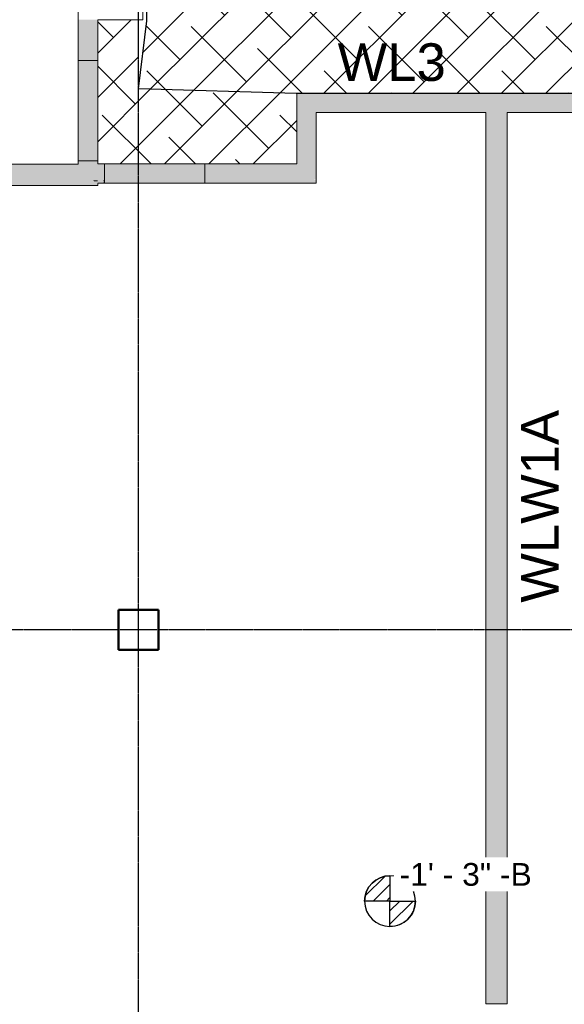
# Model space of a CAD drawing. Header units: inches. Extents: x -4126 to -1814, y 9773 to 12338.
# Tile 20 of 113: x -3529 to -3312, y 10018 to 10410. Entities that reach past the tile are written whole.
import ezdxf

# ---------------------------------------------------------------- set-up
doc = ezdxf.new("R2010")
doc.units = ezdxf.units.IN
doc.header["$MEASUREMENT"] = 0
doc.linetypes.add('Grid Line 1_2_', pattern=[0.875, 0.5, -0.125, 0.125, -0.125])
for name, color, linetype, lineweight in [('G-ANNO-DIMS', 111, 'Continuous', 9), ('I-WALL', 2, 'Continuous', 13), ('S-COLS', 52, 'Continuous', 9), ('S-GRID', 1, 'Continuous', 9)]:
    doc.layers.add(name, color=color, linetype=linetype, lineweight=lineweight)
doc.layers.add('LOAD_HATCH', color=8, linetype='Continuous')
doc.layers.add('loads', color=1, linetype='Continuous')
doc.styles.add('Arial', font='Arial.ttf', dxfattribs={"height": 18})
doc.styles.add('Arial_2', font='arial.ttf', dxfattribs={"height": 9.070866})
pattern_1 = [(315, (35.22, 104.782), (0.027577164, 0.027577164), [])]

# ---------------------------------------------------------------- blocks, each defined once
blk = doc.blocks.new('CTR - 1st Phase - Common Walls_rvt-1-FRAMING PLAN - 1ST FLOOR')
at = {"layer": 'I-WALL', "lineweight": 5, "transparency": 33554585}
h = blk.add_hatch(color=8, dxfattribs=at)
h.paths.add_polyline_path([(-3497.55, 10352.84), (-3497.55, 10354.09), (-3505.3, 10354.09), (-3505.3, 10352.84)], flags=0)
h.paths.add_polyline_path([(-3505.3, 10394.32), (-3497.55, 10394.32), (-3497.55, 10410.41), (-3505.3, 10410.41), (-3505.3, 10395.1)], flags=0)
for points in [[(-3497.55, 10394.09), (-3497.55, 10394.32), (-3505.3, 10394.32), (-3505.3, 10394.09)], [(-3497.55, 10392.66), (-3497.55, 10393.49), (-3505.3, 10393.49), (-3505.3, 10392.66)], [(-3410.55, 10352.96), (-3410.55, 10381.16), (-3418.3, 10381.16), (-3418.3, 10352.96)], [(-3410.55, 10373.41), (-3208.5, 10373.41), (-3208.5, 10381.16), (-3410.55, 10381.16)], [(-3491.32, 10345.21), (-3471.32, 10345.24), (-3471.32, 10352.96), (-3491.32, 10352.96), (-3491.32, 10345.24)], [(-3467.32, 10346.32), (-3454.92, 10346.32), (-3454.92, 10347.15), (-3467.32, 10347.15), (-3467.32, 10346.69)], [(-3505.3, 10346.04), (-3499.1, 10346.04), (-3499.46, 10346.43), (-3819.32, 10346.43), (-3819.32, 10346.04), (-3531.71, 10346.04)], [(-3497.95, 10344.78), (-3498.29, 10345.15), (-3497.55, 10345.19), (-3497.57, 10345.24), (-3498.37, 10345.24), (-3498.71, 10345.61), (-3819.32, 10345.61), (-3819.32, 10344.78), (-3505.3, 10344.78)], [(-3499.1, 10346.04), (-3497.55, 10346.04), (-3497.55, 10346.43), (-3499.46, 10346.43)], [(-3494.92, 10346.04), (-3494.92, 10346.43), (-3495.32, 10346.43), (-3495.32, 10346.04), (-3495.21, 10346.04)], [(-3495.32, 10345.24), (-3494.92, 10345.24), (-3494.92, 10345.61), (-3495.32, 10345.61)]]:
    blk.add_hatch(color=8, dxfattribs=at).paths.add_polyline_path(points, flags=0)
h = blk.add_hatch(color=8, dxfattribs=at)
h.paths.add_polyline_path([(-3505.3, 10391.84), (-3497.55, 10391.84), (-3497.55, 10392.23), (-3505.3, 10392.23)], flags=0)
h.paths.add_polyline_path([(-3505.3, 10393.92), (-3497.55, 10393.92), (-3497.55, 10394.09), (-3505.3, 10394.09)], flags=0)
h = blk.add_hatch(color=8, dxfattribs=at)
h.paths.add_polyline_path([(-3505.3, 10354.09), (-3497.55, 10354.09), (-3497.55, 10391.84), (-3505.3, 10391.84)], flags=0)
h.paths.add_polyline_path([(-3497.55, 10392.23), (-3497.55, 10392.66), (-3505.3, 10392.66), (-3505.3, 10392.23)], flags=0)
h.paths.add_polyline_path([(-3505.3, 10393.49), (-3497.55, 10393.49), (-3497.55, 10393.92), (-3505.3, 10393.92)], flags=0)
h = blk.add_hatch(color=8, dxfattribs=at)
h.paths.add_polyline_path([(-3334.47, 10018.09), (-3334.47, 10058.2), (-3342.97, 10058.2), (-3342.97, 10018.09)], flags=0)
h.paths.add_polyline_path([(-3334.47, 10058.6), (-3334.47, 10059.03), (-3342.97, 10059.03), (-3342.97, 10058.6)], flags=0)
h.paths.add_polyline_path([(-3342.97, 10059.86), (-3334.47, 10059.86), (-3334.47, 10060.29), (-3342.97, 10060.29)], flags=0)
h.paths.add_polyline_path([(-3342.97, 10060.68), (-3334.47, 10060.68), (-3334.47, 10106.08), (-3342.97, 10106.08)], flags=0)
h.paths.add_polyline_path([(-3334.47, 10106.48), (-3334.47, 10106.91), (-3342.97, 10106.91), (-3342.97, 10106.48)], flags=0)
h.paths.add_polyline_path([(-3342.97, 10107.74), (-3334.47, 10107.74), (-3334.47, 10108.17), (-3342.97, 10108.17)], flags=0)
h.paths.add_polyline_path([(-3342.97, 10108.56), (-3334.47, 10108.56), (-3334.47, 10153.97), (-3342.97, 10153.97)], flags=0)
h.paths.add_polyline_path([(-3342.97, 10154.36), (-3334.47, 10154.36), (-3334.47, 10154.79), (-3342.97, 10154.79)], flags=0)
h.paths.add_polyline_path([(-3334.47, 10155.62), (-3334.47, 10156.05), (-3342.97, 10156.05), (-3342.97, 10155.62)], flags=0)
h.paths.add_polyline_path([(-3342.97, 10156.45), (-3334.47, 10156.45), (-3334.47, 10201.85), (-3342.97, 10201.85)], flags=0)
h.paths.add_polyline_path([(-3334.47, 10202.24), (-3334.47, 10202.67), (-3342.97, 10202.67), (-3342.97, 10202.24)], flags=0)
h.paths.add_polyline_path([(-3342.97, 10203.5), (-3334.47, 10203.5), (-3334.47, 10203.93), (-3342.97, 10203.93)], flags=0)
h.paths.add_polyline_path([(-3334.47, 10204.33), (-3334.47, 10249.73), (-3342.97, 10249.73), (-3342.97, 10204.33)], flags=0)
h.paths.add_polyline_path([(-3334.47, 10250.12), (-3334.47, 10250.55), (-3342.97, 10250.55), (-3342.97, 10250.12)], flags=0)
h.paths.add_polyline_path([(-3342.97, 10251.39), (-3334.47, 10251.39), (-3334.47, 10251.82), (-3342.97, 10251.82)], flags=0)
h.paths.add_polyline_path([(-3334.47, 10252.21), (-3334.47, 10297.61), (-3342.97, 10297.61), (-3342.97, 10252.21)], flags=0)
h.paths.add_polyline_path([(-3334.47, 10298), (-3334.47, 10298.43), (-3342.97, 10298.43), (-3342.97, 10298)], flags=0)
h.paths.add_polyline_path([(-3342.97, 10299.27), (-3334.47, 10299.27), (-3334.47, 10299.7), (-3342.97, 10299.7)], flags=0)
h.paths.add_polyline_path([(-3334.47, 10300.09), (-3334.47, 10345.49), (-3342.97, 10345.49), (-3342.97, 10300.09)], flags=0)
h.paths.add_polyline_path([(-3342.97, 10345.89), (-3334.47, 10345.89), (-3334.47, 10346.32), (-3342.97, 10346.32)], flags=0)
h.paths.add_polyline_path([(-3334.47, 10347.15), (-3334.47, 10347.58), (-3342.97, 10347.58), (-3342.97, 10347.15)], flags=0)
h.paths.add_polyline_path([(-3342.97, 10347.97), (-3334.47, 10347.97), (-3334.47, 10373.41), (-3342.97, 10373.41), (-3342.97, 10372.89)], flags=0)
h = blk.add_hatch(color=8, dxfattribs=at)
h.paths.add_polyline_path([(-3497.55, 10344.35), (-3497.55, 10345.15), (-3498.29, 10345.15), (-3497.95, 10344.78), (-3819.32, 10344.78), (-3819.32, 10344.35), (-3497.56, 10344.35)], flags=0)
h.paths.add_polyline_path([(-3498.37, 10345.24), (-3497.55, 10345.24), (-3497.55, 10346.04), (-3819.32, 10346.04), (-3819.32, 10345.61), (-3498.71, 10345.61)], flags=0)
h.paths.add_polyline_path([(-3744.51, 10346.43), (-3497.55, 10346.43), (-3497.55, 10352.84), (-3819.32, 10352.84), (-3819.32, 10346.43), (-3801.85, 10346.43)], flags=0)
h = blk.add_hatch(color=8, dxfattribs=at)
h.paths.add_polyline_path([(-3454.92, 10345.21), (-3410.55, 10345.21), (-3410.55, 10345.49), (-3454.92, 10345.49)], flags=0)
h.paths.add_polyline_path([(-3495.32, 10345.24), (-3495.32, 10346.04), (-3497.55, 10346.04), (-3497.55, 10345.24)], flags=0)
h.paths.add_polyline_path([(-3451.75, 10345.89), (-3410.55, 10345.89), (-3410.55, 10346.69), (-3412.03, 10346.69), (-3411.65, 10346.32), (-3454.92, 10346.32), (-3454.92, 10345.89)], flags=0)
h.paths.add_polyline_path([(-3495.32, 10346.43), (-3495.32, 10352.96), (-3497.55, 10352.96), (-3497.55, 10346.43), (-3495.34, 10346.43)], flags=0)
h.paths.add_polyline_path([(-3412.11, 10346.77), (-3410.55, 10346.77), (-3410.55, 10347.58), (-3454.92, 10347.58), (-3454.92, 10347.15), (-3412.48, 10347.15)], flags=0)
h.paths.add_polyline_path([(-3413.31, 10347.97), (-3410.55, 10347.97), (-3410.55, 10352.96), (-3454.92, 10352.96), (-3454.92, 10347.97), (-3418.3, 10347.97)], flags=0)
h = blk.add_hatch(color=8, dxfattribs=at)
h.paths.add_polyline_path([(-3495.32, 10345.61), (-3494.92, 10345.61), (-3494.92, 10346.04), (-3495.32, 10346.04)], flags=0)
h.paths.add_polyline_path([(-3494.92, 10346.43), (-3494.92, 10352.96), (-3495.32, 10352.95), (-3495.32, 10346.43)], flags=0)
h = blk.add_hatch(color=8, dxfattribs=at)
h.paths.add_polyline_path([(-3468.11, 10345.21), (-3467.32, 10345.21), (-3467.32, 10345.49), (-3471.32, 10345.49), (-3471.32, 10345.21)], flags=0)
h.paths.add_polyline_path([(-3494.54, 10345.61), (-3491.32, 10345.61), (-3491.32, 10346.04), (-3494.92, 10346.04), (-3494.92, 10345.61)], flags=0)
h.paths.add_polyline_path([(-3468.11, 10345.89), (-3467.32, 10345.89), (-3467.32, 10346.32), (-3471.32, 10346.32), (-3471.32, 10345.89)], flags=0)
h.paths.add_polyline_path([(-3494.54, 10346.43), (-3491.32, 10346.43), (-3491.32, 10352.96), (-3494.92, 10352.96), (-3494.92, 10346.43)], flags=0)
h.paths.add_polyline_path([(-3467.32, 10347.15), (-3467.32, 10347.58), (-3471.32, 10347.58), (-3471.32, 10347.15), (-3468.11, 10347.15)], flags=0)
h.paths.add_polyline_path([(-3468.11, 10347.97), (-3467.32, 10347.97), (-3467.32, 10352.96), (-3471.32, 10352.96), (-3471.32, 10347.97)], flags=0)
h = blk.add_hatch(color=8, dxfattribs=at)
h.paths.add_polyline_path([(-3467.32, 10345.21), (-3454.92, 10345.21), (-3454.92, 10345.49), (-3467.32, 10345.49)], flags=0)
h.paths.add_polyline_path([(-3467.32, 10345.89), (-3454.92, 10345.89), (-3454.92, 10346.32), (-3467.32, 10346.32)], flags=0)
h.paths.add_polyline_path([(-3464.18, 10347.15), (-3454.92, 10347.15), (-3454.92, 10347.58), (-3467.32, 10347.58), (-3467.32, 10347.15)], flags=0)
h.paths.add_polyline_path([(-3454.92, 10347.97), (-3454.92, 10352.96), (-3467.32, 10352.96), (-3467.32, 10347.97), (-3464.18, 10347.97)], flags=0)
h = blk.add_hatch(color=8, dxfattribs=at)
h.paths.add_polyline_path([(-3410.55, 10345.49), (-3410.55, 10345.89), (-3411.22, 10345.89), (-3410.83, 10345.49)], flags=0)
h.paths.add_polyline_path([(-3495.32, 10346.04), (-3495.34, 10346.43), (-3497.55, 10346.43), (-3497.55, 10346.04)], flags=0)
h.paths.add_polyline_path([(-3410.55, 10347.58), (-3410.55, 10347.97), (-3413.31, 10347.97), (-3412.91, 10347.58)], flags=0)
h = blk.add_hatch(color=8, dxfattribs=at)
h.paths.add_polyline_path([(-3495.32, 10345.21), (-3495.32, 10345.24), (-3497.55, 10345.21)], flags=0)
h.paths.add_polyline_path([(-3449.72, 10346.32), (-3411.65, 10346.32), (-3412.03, 10346.69), (-3410.55, 10346.73), (-3410.55, 10346.77), (-3412.11, 10346.77), (-3412.48, 10347.15), (-3454.92, 10347.15), (-3454.92, 10346.32)], flags=0)
h = blk.add_hatch(color=8, dxfattribs=at)
h.paths.add_polyline_path([(-3471.32, 10345.49), (-3467.32, 10345.49), (-3467.32, 10345.89), (-3471.32, 10345.89)], flags=0)
h.paths.add_polyline_path([(-3494.54, 10346.04), (-3491.32, 10346.04), (-3491.32, 10346.43), (-3494.92, 10346.43), (-3494.92, 10346.04)], flags=0)
h.paths.add_polyline_path([(-3468.11, 10347.58), (-3467.32, 10347.58), (-3467.32, 10347.97), (-3471.32, 10347.97), (-3471.32, 10347.58)], flags=0)
h = blk.add_hatch(color=8, dxfattribs=at)
h.paths.add_polyline_path([(-3494.54, 10345.21), (-3491.32, 10345.24), (-3491.32, 10345.61), (-3494.92, 10345.61), (-3494.92, 10345.21)], flags=0)
h.paths.add_polyline_path([(-3471.32, 10346.32), (-3467.32, 10346.32), (-3467.32, 10347.15), (-3471.32, 10347.15), (-3471.32, 10346.69)], flags=0)
h = blk.add_hatch(color=8, dxfattribs=at)
h.paths.add_polyline_path([(-3467.32, 10345.49), (-3454.92, 10345.49), (-3454.92, 10345.89), (-3467.32, 10345.89)], flags=0)
h.paths.add_polyline_path([(-3454.92, 10347.58), (-3454.92, 10347.97), (-3467.32, 10347.97), (-3467.32, 10347.58), (-3464.18, 10347.58)], flags=0)
h = blk.add_hatch(color=8, dxfattribs=at)
h.paths.add_polyline_path([(-3418.3, 10345.49), (-3410.83, 10345.49), (-3411.22, 10345.89), (-3454.92, 10345.89), (-3454.92, 10345.49), (-3453.61, 10345.49)], flags=0)
h.paths.add_polyline_path([(-3418.3, 10347.58), (-3412.91, 10347.58), (-3413.31, 10347.97), (-3454.92, 10347.97), (-3454.92, 10347.58), (-3443.75, 10347.58)], flags=0)
h = blk.add_hatch(color=8, dxfattribs=at)
h.paths.add_polyline_path([(-3334.47, 10058.2), (-3334.47, 10058.6), (-3342.97, 10058.6), (-3342.97, 10058.2)], flags=0)
h.paths.add_polyline_path([(-3342.97, 10060.29), (-3334.47, 10060.29), (-3334.47, 10060.68), (-3342.97, 10060.68)], flags=0)
h.paths.add_polyline_path([(-3334.47, 10106.08), (-3334.47, 10106.48), (-3342.97, 10106.48), (-3342.97, 10106.08)], flags=0)
h.paths.add_polyline_path([(-3342.97, 10108.17), (-3334.47, 10108.17), (-3334.47, 10108.56), (-3342.97, 10108.56)], flags=0)
h.paths.add_polyline_path([(-3334.47, 10153.97), (-3334.47, 10154.36), (-3342.97, 10154.36), (-3342.97, 10153.97)], flags=0)
h.paths.add_polyline_path([(-3334.47, 10156.05), (-3334.47, 10156.45), (-3342.97, 10156.45), (-3342.97, 10156.05)], flags=0)
h.paths.add_polyline_path([(-3334.47, 10201.85), (-3334.47, 10202.24), (-3342.97, 10202.24), (-3342.97, 10201.85)], flags=0)
h.paths.add_polyline_path([(-3334.47, 10203.93), (-3334.47, 10204.33), (-3342.97, 10204.33), (-3342.97, 10203.93)], flags=0)
h.paths.add_polyline_path([(-3334.47, 10249.73), (-3334.47, 10250.12), (-3342.97, 10250.12), (-3342.97, 10249.73)], flags=0)
h.paths.add_polyline_path([(-3342.97, 10251.82), (-3334.47, 10251.82), (-3334.47, 10252.21), (-3342.97, 10252.21)], flags=0)
h.paths.add_polyline_path([(-3334.47, 10297.61), (-3334.47, 10298), (-3342.97, 10298), (-3342.97, 10297.61)], flags=0)
h.paths.add_polyline_path([(-3334.47, 10299.7), (-3334.47, 10300.09), (-3342.97, 10300.09), (-3342.97, 10299.7)], flags=0)
h.paths.add_polyline_path([(-3342.97, 10345.49), (-3334.47, 10345.49), (-3334.47, 10345.89), (-3342.97, 10345.89)], flags=0)
h.paths.add_polyline_path([(-3342.97, 10347.58), (-3334.47, 10347.58), (-3334.47, 10347.97), (-3342.97, 10347.97)], flags=0)
h = blk.add_hatch(color=8, dxfattribs=at)
h.paths.add_polyline_path([(-3342.97, 10059.03), (-3334.47, 10059.03), (-3334.47, 10059.86), (-3342.97, 10059.86), (-3342.97, 10059.4)], flags=0)
h.paths.add_polyline_path([(-3334.47, 10106.91), (-3334.47, 10107.74), (-3342.97, 10107.74), (-3342.97, 10106.91)], flags=0)
h.paths.add_polyline_path([(-3334.47, 10154.79), (-3334.47, 10155.62), (-3342.97, 10155.62), (-3342.97, 10154.79)], flags=0)
h.paths.add_polyline_path([(-3334.47, 10202.67), (-3334.47, 10203.5), (-3342.97, 10203.5), (-3342.97, 10202.67)], flags=0)
h.paths.add_polyline_path([(-3342.97, 10250.55), (-3334.47, 10250.55), (-3334.47, 10251.39), (-3342.97, 10251.39), (-3342.97, 10250.93)], flags=0)
h.paths.add_polyline_path([(-3334.47, 10298.43), (-3334.47, 10299.27), (-3342.97, 10299.27), (-3342.97, 10298.43)], flags=0)
h.paths.add_polyline_path([(-3342.97, 10346.32), (-3334.47, 10346.32), (-3334.47, 10347.15), (-3342.97, 10347.15), (-3342.97, 10346.69)], flags=0)
at = {"layer": 'I-WALL', "color": 9}
for p, q in [((-3505.3, 10410.41), (-3505.3, 10418.16)), ((-3479.55, 10418.16), (-3479.55, 10410.41)), ((-3505.3, 10410.41), (-3505.3, 10394.32)), ((-3497.55, 10394.32), (-3497.55, 10410.41)), ((-3497.55, 10410.41), (-3495.32, 10410.41)), ((-3495.32, 10410.41), (-3491.32, 10410.41)), ((-3491.32, 10410.41), (-3479.55, 10410.41)), ((-3505.3, 10394.32), (-3505.3, 10394.09)), ((-3505.3, 10394.09), (-3505.3, 10393.92)), ((-3497.55, 10394.09), (-3505.3, 10394.09)), ((-3505.3, 10393.92), (-3505.3, 10393.12)), ((-3497.55, 10394.09), (-3497.55, 10394.32)), ((-3497.55, 10393.92), (-3497.55, 10394.09)), ((-3497.55, 10393.12), (-3497.55, 10393.92)), ((-3505.3, 10393.03), (-3505.3, 10392.23)), ((-3505.3, 10392.23), (-3505.3, 10391.84)), ((-3505.3, 10391.84), (-3505.3, 10354.09)), ((-3497.55, 10392.23), (-3497.55, 10393.03)), ((-3497.55, 10391.84), (-3497.55, 10392.23)), ((-3497.55, 10354.09), (-3497.55, 10391.84)), ((-3418.3, 10381.16), (-3418.3, 10352.96)), ((-3418.3, 10381.16), (-3410.55, 10381.16)), ((-3208.5, 10381.16), (-3410.55, 10381.16)), ((-3410.55, 10352.96), (-3410.55, 10373.41)), ((-3410.55, 10373.41), (-3342.97, 10373.41)), ((-3342.97, 10373.41), (-3342.97, 10347.97)), ((-3334.47, 10347.97), (-3334.47, 10373.41)), ((-3334.47, 10373.41), (-3208.5, 10373.41)), ((-3505.3, 10352.84), (-3819.32, 10352.84)), ((-3505.3, 10354.09), (-3505.3, 10352.84)), ((-3505.3, 10354.09), (-3497.55, 10354.09)), ((-3497.55, 10352.96), (-3497.55, 10354.09)), ((-3495.32, 10352.96), (-3497.55, 10352.96)), ((-3494.92, 10352.96), (-3495.32, 10352.96)), ((-3491.32, 10352.96), (-3494.92, 10352.96)), ((-3494.92, 10352.96), (-3494.92, 10346.43)), ((-3471.32, 10352.96), (-3491.32, 10352.96)), ((-3467.32, 10352.96), (-3471.32, 10352.96)), ((-3454.92, 10352.96), (-3467.32, 10352.96)), ((-3418.3, 10352.96), (-3454.92, 10352.96)), ((-3454.92, 10347.97), (-3454.92, 10352.96)), ((-3410.55, 10352.96), (-3410.55, 10347.97)), ((-3454.92, 10347.58), (-3454.92, 10347.97)), ((-3454.92, 10346.77), (-3454.92, 10347.58)), ((-3454.92, 10345.89), (-3454.92, 10346.69)), ((-3410.55, 10347.97), (-3410.55, 10347.58)), ((-3410.55, 10347.58), (-3410.55, 10346.77)), ((-3410.55, 10346.69), (-3410.55, 10345.89)), ((-3342.97, 10347.97), (-3342.97, 10347.58)), ((-3342.97, 10347.58), (-3342.97, 10346.77)), ((-3342.97, 10346.69), (-3342.97, 10345.89)), ((-3334.47, 10347.58), (-3334.47, 10347.97)), ((-3334.47, 10346.77), (-3334.47, 10347.58)), ((-3334.47, 10345.89), (-3334.47, 10346.69)), ((-3819.32, 10344.34), (-3497.55, 10344.34)), ((-3497.55, 10345.21), (-3495.32, 10345.21)), ((-3497.55, 10345.15), (-3497.55, 10344.35)), ((-3495.32, 10345.21), (-3494.92, 10345.21)), ((-3494.92, 10346.43), (-3494.92, 10346.04)), ((-3494.92, 10346.04), (-3494.92, 10345.61)), ((-3494.92, 10345.61), (-3494.92, 10345.24)), ((-3494.92, 10345.21), (-3491.32, 10345.21)), ((-3491.32, 10345.21), (-3471.32, 10345.21)), ((-3471.32, 10345.21), (-3467.32, 10345.21)), ((-3467.32, 10345.21), (-3454.92, 10345.21)), ((-3454.92, 10345.49), (-3454.92, 10345.89)), ((-3454.92, 10345.21), (-3454.92, 10345.49)), ((-3454.92, 10345.21), (-3410.55, 10345.21)), ((-3410.55, 10345.89), (-3410.55, 10345.49)), ((-3410.55, 10345.49), (-3410.55, 10345.21)), ((-3342.97, 10345.89), (-3342.97, 10345.49)), ((-3342.97, 10345.49), (-3342.97, 10300.09)), ((-3334.47, 10345.49), (-3334.47, 10345.89)), ((-3334.47, 10300.09), (-3334.47, 10345.49)), ((-3342.97, 10300.09), (-3342.97, 10299.7)), ((-3342.97, 10299.7), (-3342.97, 10298.89)), ((-3334.47, 10299.7), (-3334.47, 10300.09)), ((-3334.47, 10298.89), (-3334.47, 10299.7)), ((-3342.97, 10298.81), (-3342.97, 10298)), ((-3342.97, 10298), (-3342.97, 10297.61)), ((-3342.97, 10297.61), (-3342.97, 10252.21)), ((-3334.47, 10298), (-3334.47, 10298.81)), ((-3334.47, 10297.61), (-3334.47, 10298)), ((-3334.47, 10252.21), (-3334.47, 10297.61)), ((-3342.97, 10252.21), (-3342.97, 10251.82)), ((-3342.97, 10251.82), (-3342.97, 10251.01)), ((-3342.97, 10250.93), (-3342.97, 10250.12)), ((-3342.97, 10250.12), (-3342.97, 10249.73)), ((-3342.97, 10249.73), (-3342.97, 10204.33)), ((-3334.47, 10251.82), (-3334.47, 10252.21)), ((-3334.47, 10251.01), (-3334.47, 10251.82)), ((-3334.47, 10250.12), (-3334.47, 10250.93)), ((-3334.47, 10249.73), (-3334.47, 10250.12)), ((-3334.47, 10204.33), (-3334.47, 10249.73)), ((-3342.97, 10204.33), (-3342.97, 10203.93)), ((-3342.97, 10203.93), (-3342.97, 10203.13)), ((-3342.97, 10203.05), (-3342.97, 10202.24)), ((-3342.97, 10202.24), (-3342.97, 10201.85)), ((-3342.97, 10201.85), (-3342.97, 10156.45)), ((-3334.47, 10203.93), (-3334.47, 10204.33)), ((-3334.47, 10203.13), (-3334.47, 10203.93)), ((-3334.47, 10202.24), (-3334.47, 10203.05)), ((-3334.47, 10201.85), (-3334.47, 10202.24)), ((-3334.47, 10156.45), (-3334.47, 10201.85)), ((-3342.97, 10156.45), (-3342.97, 10156.05)), ((-3342.97, 10156.05), (-3342.97, 10155.25)), ((-3342.97, 10155.16), (-3342.97, 10154.36)), ((-3342.97, 10154.36), (-3342.97, 10153.97)), ((-3334.47, 10156.05), (-3334.47, 10156.45)), ((-3334.47, 10155.25), (-3334.47, 10156.05)), ((-3334.47, 10154.36), (-3334.47, 10155.16)), ((-3334.47, 10153.97), (-3334.47, 10154.36)), ((-3342.97, 10153.97), (-3342.97, 10108.56)), ((-3334.47, 10108.56), (-3334.47, 10153.97)), ((-3342.97, 10108.56), (-3342.97, 10108.17)), ((-3342.97, 10108.17), (-3342.97, 10107.37)), ((-3342.97, 10107.28), (-3342.97, 10106.48)), ((-3334.47, 10108.17), (-3334.47, 10108.56)), ((-3334.47, 10107.37), (-3334.47, 10108.17)), ((-3334.47, 10106.48), (-3334.47, 10107.28)), ((-3342.97, 10106.48), (-3342.97, 10106.08)), ((-3342.97, 10106.08), (-3342.97, 10060.68)), ((-3334.47, 10106.08), (-3334.47, 10106.48)), ((-3334.47, 10060.68), (-3334.47, 10106.08)), ((-3342.97, 10060.68), (-3342.97, 10060.29)), ((-3342.97, 10060.29), (-3342.97, 10059.48)), ((-3334.47, 10060.29), (-3334.47, 10060.68)), ((-3334.47, 10059.48), (-3334.47, 10060.29)), ((-3342.97, 10059.4), (-3342.97, 10058.6)), ((-3342.97, 10058.6), (-3342.97, 10058.2)), ((-3342.97, 10058.2), (-3342.97, 10018.09)), ((-3334.47, 10058.6), (-3334.47, 10059.4)), ((-3334.47, 10058.2), (-3334.47, 10058.6)), ((-3334.47, 10018.09), (-3334.47, 10058.2)), ((-3334.47, 10018.09), (-3342.97, 10018.09))]:
    blk.add_line(p, q, dxfattribs=at)
at = {"layer": 'I-WALL', "color": 253}
for p, q in [((-3505.3, 10418.16), (-3505.3, 10410.41)), ((-3479.55, 10410.41), (-3479.55, 10418.16)), ((-3505.3, 10394.32), (-3505.3, 10410.41)), ((-3497.55, 10410.41), (-3497.55, 10394.32)), ((-3495.32, 10410.41), (-3497.55, 10410.41)), ((-3491.32, 10410.41), (-3495.32, 10410.41)), ((-3479.55, 10410.41), (-3491.32, 10410.41)), ((-3505.3, 10394.09), (-3505.3, 10394.32)), ((-3505.3, 10393.92), (-3505.3, 10394.09)), ((-3505.3, 10394.09), (-3497.55, 10394.09)), ((-3505.3, 10393.49), (-3505.3, 10393.92)), ((-3497.55, 10394.32), (-3497.55, 10394.09)), ((-3497.55, 10394.09), (-3497.55, 10393.92)), ((-3497.55, 10393.92), (-3497.55, 10393.49)), ((-3505.3, 10393.12), (-3505.3, 10393.49)), ((-3505.3, 10392.66), (-3505.3, 10393.03)), ((-3505.3, 10392.23), (-3505.3, 10392.66)), ((-3505.3, 10391.84), (-3505.3, 10392.23)), ((-3505.3, 10352.84), (-3505.3, 10391.84)), ((-3497.55, 10393.49), (-3497.55, 10393.12)), ((-3497.55, 10393.03), (-3497.55, 10392.66)), ((-3497.55, 10392.66), (-3497.55, 10392.23)), ((-3497.55, 10392.23), (-3497.55, 10391.84)), ((-3497.55, 10391.84), (-3497.55, 10352.96)), ((-3418.3, 10352.96), (-3418.3, 10381.16)), ((-3410.55, 10381.16), (-3418.3, 10381.16)), ((-3410.55, 10381.16), (-3208.5, 10381.16)), ((-3410.55, 10373.41), (-3410.55, 10352.96)), ((-3342.97, 10373.41), (-3410.55, 10373.41)), ((-3342.97, 10347.97), (-3342.97, 10373.41)), ((-3334.47, 10373.41), (-3334.47, 10347.97)), ((-3208.5, 10373.41), (-3334.47, 10373.41)), ((-3819.32, 10352.84), (-3505.3, 10352.84)), ((-3505.3, 10354.09), (-3497.55, 10354.09)), ((-3497.55, 10352.96), (-3495.32, 10352.96)), ((-3495.32, 10352.96), (-3491.32, 10352.96)), ((-3494.92, 10352.96), (-3494.92, 10346.43)), ((-3491.32, 10352.96), (-3471.32, 10352.96)), ((-3471.32, 10352.96), (-3467.32, 10352.96)), ((-3467.32, 10352.96), (-3418.3, 10352.96)), ((-3454.92, 10352.96), (-3454.92, 10347.97)), ((-3410.55, 10347.97), (-3410.55, 10352.96)), ((-3454.92, 10347.97), (-3454.92, 10347.58)), ((-3454.92, 10347.58), (-3454.92, 10347.15)), ((-3454.92, 10347.15), (-3454.92, 10346.77)), ((-3454.92, 10346.69), (-3454.92, 10346.32)), ((-3410.55, 10347.58), (-3410.55, 10347.97)), ((-3410.55, 10346.77), (-3410.55, 10347.58)), ((-3410.55, 10345.89), (-3410.55, 10346.69)), ((-3342.97, 10347.58), (-3342.97, 10347.97)), ((-3342.97, 10347.15), (-3342.97, 10347.58)), ((-3342.97, 10346.77), (-3342.97, 10347.15)), ((-3342.97, 10346.32), (-3342.97, 10346.69)), ((-3334.47, 10347.97), (-3334.47, 10347.58)), ((-3334.47, 10347.58), (-3334.47, 10347.15)), ((-3334.47, 10347.15), (-3334.47, 10346.77)), ((-3334.47, 10346.69), (-3334.47, 10346.32)), ((-3497.55, 10344.34), (-3819.32, 10344.34)), ((-3495.32, 10345.21), (-3497.55, 10345.21)), ((-3497.55, 10344.35), (-3497.55, 10345.15)), ((-3491.32, 10345.21), (-3495.32, 10345.21)), ((-3494.92, 10346.43), (-3494.92, 10346.04)), ((-3494.92, 10346.04), (-3494.92, 10345.61)), ((-3494.92, 10345.61), (-3494.92, 10345.24)), ((-3471.32, 10345.21), (-3491.32, 10345.21)), ((-3467.32, 10345.21), (-3471.32, 10345.21)), ((-3410.55, 10345.21), (-3467.32, 10345.21)), ((-3454.92, 10346.32), (-3454.92, 10345.89)), ((-3454.92, 10345.89), (-3454.92, 10345.49)), ((-3454.92, 10345.49), (-3454.92, 10345.21)), ((-3410.55, 10345.49), (-3410.55, 10345.89)), ((-3410.55, 10345.21), (-3410.55, 10345.49)), ((-3342.97, 10345.89), (-3342.97, 10346.32)), ((-3342.97, 10345.49), (-3342.97, 10345.89)), ((-3342.97, 10300.09), (-3342.97, 10345.49)), ((-3334.47, 10346.32), (-3334.47, 10345.89)), ((-3334.47, 10345.89), (-3334.47, 10345.49)), ((-3334.47, 10345.49), (-3334.47, 10300.09)), ((-3342.97, 10299.7), (-3342.97, 10300.09)), ((-3342.97, 10299.27), (-3342.97, 10299.7)), ((-3334.47, 10300.09), (-3334.47, 10299.7)), ((-3334.47, 10299.7), (-3334.47, 10299.27)), ((-3342.97, 10298.89), (-3342.97, 10299.27)), ((-3342.97, 10298.43), (-3342.97, 10298.81)), ((-3342.97, 10298), (-3342.97, 10298.43)), ((-3342.97, 10297.61), (-3342.97, 10298)), ((-3342.97, 10252.21), (-3342.97, 10297.61)), ((-3334.47, 10299.27), (-3334.47, 10298.89)), ((-3334.47, 10298.81), (-3334.47, 10298.43)), ((-3334.47, 10298.43), (-3334.47, 10298)), ((-3334.47, 10298), (-3334.47, 10297.61)), ((-3334.47, 10297.61), (-3334.47, 10252.21)), ((-3342.97, 10251.82), (-3342.97, 10252.21)), ((-3342.97, 10251.39), (-3342.97, 10251.82)), ((-3342.97, 10251.01), (-3342.97, 10251.39)), ((-3342.97, 10250.55), (-3342.97, 10250.93)), ((-3342.97, 10250.12), (-3342.97, 10250.55)), ((-3342.97, 10249.73), (-3342.97, 10250.12)), ((-3342.97, 10204.33), (-3342.97, 10249.73)), ((-3334.47, 10252.21), (-3334.47, 10251.82)), ((-3334.47, 10251.82), (-3334.47, 10251.39)), ((-3334.47, 10251.39), (-3334.47, 10251.01)), ((-3334.47, 10250.93), (-3334.47, 10250.55)), ((-3334.47, 10250.55), (-3334.47, 10250.12)), ((-3334.47, 10250.12), (-3334.47, 10249.73)), ((-3334.47, 10249.73), (-3334.47, 10204.33)), ((-3342.97, 10203.93), (-3342.97, 10204.33)), ((-3342.97, 10203.5), (-3342.97, 10203.93)), ((-3342.97, 10203.13), (-3342.97, 10203.5)), ((-3342.97, 10202.67), (-3342.97, 10203.05)), ((-3342.97, 10202.24), (-3342.97, 10202.67)), ((-3342.97, 10201.85), (-3342.97, 10202.24)), ((-3342.97, 10156.45), (-3342.97, 10201.85)), ((-3334.47, 10204.33), (-3334.47, 10203.93)), ((-3334.47, 10203.93), (-3334.47, 10203.5)), ((-3334.47, 10203.5), (-3334.47, 10203.13)), ((-3334.47, 10203.05), (-3334.47, 10202.67)), ((-3334.47, 10202.67), (-3334.47, 10202.24)), ((-3334.47, 10202.24), (-3334.47, 10201.85)), ((-3334.47, 10201.85), (-3334.47, 10156.45)), ((-3342.97, 10156.05), (-3342.97, 10156.45)), ((-3342.97, 10155.62), (-3342.97, 10156.05)), ((-3342.97, 10155.25), (-3342.97, 10155.62)), ((-3342.97, 10154.79), (-3342.97, 10155.16)), ((-3342.97, 10154.36), (-3342.97, 10154.79)), ((-3342.97, 10153.97), (-3342.97, 10154.36)), ((-3334.47, 10156.45), (-3334.47, 10156.05)), ((-3334.47, 10156.05), (-3334.47, 10155.62)), ((-3334.47, 10155.62), (-3334.47, 10155.25)), ((-3334.47, 10155.16), (-3334.47, 10154.79)), ((-3334.47, 10154.79), (-3334.47, 10154.36)), ((-3334.47, 10154.36), (-3334.47, 10153.97)), ((-3342.97, 10108.56), (-3342.97, 10153.97)), ((-3334.47, 10153.97), (-3334.47, 10108.56)), ((-3342.97, 10108.17), (-3342.97, 10108.56)), ((-3342.97, 10107.74), (-3342.97, 10108.17)), ((-3342.97, 10107.37), (-3342.97, 10107.74)), ((-3342.97, 10106.91), (-3342.97, 10107.28)), ((-3334.47, 10108.56), (-3334.47, 10108.17)), ((-3334.47, 10108.17), (-3334.47, 10107.74)), ((-3334.47, 10107.74), (-3334.47, 10107.37)), ((-3334.47, 10107.28), (-3334.47, 10106.91)), ((-3342.97, 10106.48), (-3342.97, 10106.91)), ((-3342.97, 10106.08), (-3342.97, 10106.48)), ((-3342.97, 10060.68), (-3342.97, 10106.08)), ((-3334.47, 10106.91), (-3334.47, 10106.48)), ((-3334.47, 10106.48), (-3334.47, 10106.08)), ((-3334.47, 10106.08), (-3334.47, 10060.68)), ((-3342.97, 10060.29), (-3342.97, 10060.68)), ((-3342.97, 10059.86), (-3342.97, 10060.29)), ((-3334.47, 10060.68), (-3334.47, 10060.29)), ((-3334.47, 10060.29), (-3334.47, 10059.86)), ((-3342.97, 10059.48), (-3342.97, 10059.86)), ((-3342.97, 10059.03), (-3342.97, 10059.4)), ((-3342.97, 10058.6), (-3342.97, 10059.03)), ((-3342.97, 10058.2), (-3342.97, 10058.6)), ((-3342.97, 10018.09), (-3342.97, 10058.2)), ((-3334.47, 10059.86), (-3334.47, 10059.48)), ((-3334.47, 10059.4), (-3334.47, 10059.03)), ((-3334.47, 10059.03), (-3334.47, 10058.6)), ((-3334.47, 10058.6), (-3334.47, 10058.2)), ((-3334.47, 10058.2), (-3334.47, 10018.09)), ((-3334.47, 10018.09), (-3342.97, 10018.09))]:
    blk.add_line(p, q, dxfattribs=at)
blk = doc.blocks.new('034100 - Precast Structural Concrete - Column - Corbels - 16_x16_-1699972-FRAMING PLAN - 1ST FLOOR')
at = {"layer": 'S-COLS'}
for p, q in [((-8.91, 8.98), (-8.98, 8.98)), ((-8.98, 8.98), (-8.98, -7.02)), ((6.94, 8.98), (-8.91, 8.98)), ((7.02, 8.98), (6.94, 8.98)), ((7.02, -7.02), (7.02, 8.98)), ((-8.98, -7.02), (-8.91, -7.02)), ((-8.91, -7.02), (6.94, -7.02)), ((6.94, -7.02), (7.02, -7.02))]:
    blk.add_line(p, q, dxfattribs=at)
at = {"layer": 'S-COLS', "lineweight": 50}
for p, q in [((-8.98, -7.02), (-8.98, 8.98)), ((-8.98, 8.98), (-8.91, 8.98)), ((-8.91, 8.98), (6.94, 8.98)), ((6.94, 8.98), (7.02, 8.98)), ((7.02, 8.98), (7.02, -7.02)), ((-8.91, -7.02), (-8.98, -7.02)), ((6.94, -7.02), (-8.91, -7.02)), ((7.02, -7.02), (6.94, -7.02))]:
    blk.add_line(p, q, dxfattribs=at)
blk = doc.blocks.new('Spot Elevations - Símbolo de cota horizontal-V286-FRAMING PLAN - 1ST FLOOR')
at = {"layer": 'G-ANNO-DIMS'}
h = blk.add_hatch(dxfattribs=at)
h.set_pattern_fill('FP_91', color=256, style=0, pattern_type=2)
h.set_pattern_definition(pattern_1)
edge = h.paths.add_edge_path(flags=0)
edge.add_arc((0, 0), 0.1053, 0, 90, ccw=False)
edge.add_line((0.1053, 0), (0, 0))
edge.add_line((0, 0), (0, 0.1053))
h = blk.add_hatch(dxfattribs=at)
h.set_pattern_fill('FP_91', color=256, style=0, pattern_type=2)
h.set_pattern_definition(pattern_1)
edge = h.paths.add_edge_path(flags=0)
edge.add_arc((0, 0), 0.1053, 0, 90, ccw=False)
edge.add_line((0.1053, 0), (0, 0))
edge.add_line((0, 0), (0, 0.1053))
h = blk.add_hatch(dxfattribs=at)
h.set_pattern_fill('FP_91', color=256, style=0, pattern_type=2)
h.set_pattern_definition(pattern_1)
edge = h.paths.add_edge_path(flags=0)
edge.add_arc((0, 0), 0.1053, 180, 270, ccw=False)
edge.add_line((-0.1053, 0), (0, 0))
edge.add_line((0, 0), (0, -0.1053))
h = blk.add_hatch(dxfattribs=at)
h.set_pattern_fill('FP_91', color=256, style=0, pattern_type=2)
h.set_pattern_definition(pattern_1)
edge = h.paths.add_edge_path(flags=0)
edge.add_arc((0, 0), 0.1053, 180, 270, ccw=False)
edge.add_line((-0.1053, 0), (0, 0))
edge.add_line((0, 0), (0, -0.1053))
at = {"layer": 'G-ANNO-DIMS', "lineweight": 30}
for p, q in [((0, 0.1053), (0, 0)), ((0, 0), (-0.1053, 0)), ((0, 0), (0.1053, 0)), ((0, -0.1053), (0, 0))]:
    blk.add_line(p, q, dxfattribs=at)
blk.add_circle((0, 0), 0.1053, dxfattribs=at)
for start, end in [(360, 90), (180, 270)]:
    blk.add_arc((0, 0), 0.1053, start, end, dxfattribs=at)

msp = doc.modelspace()

# ---------------------------------------------------------------- hatches: boundary and pattern name
at = {"layer": 'LOAD_HATCH'}
h = msp.add_hatch(dxfattribs=at)
h.set_pattern_fill('ANSI38', color=256, scale=100, style=0)
h.paths.add_polyline_path([(-3481.324, 10382.789), (-3418.524, 10381), (-3072.924, 10381), (-2509.521, 10381.514), (-2503.7, 10449.439), (-3408.924, 10449.439), (-3401.049, 11277.289), (-3371.874, 11277.289), (-3371.874, 11473.789), (-3140.124, 11473.539), (-3139.124, 11648.339), (-2778.924, 11649.339), (-2778.924, 11628.389), (-2718.724, 11628.389), (-2650.524, 11628.389), (-2650.524, 11649.339), (-2509.521, 11650), (-2509.521, 11717.264), (-3140.124, 11718), (-3140.124, 11838.614), (-3460.024, 11838.614), (-3460.024, 11787.364), (-3199.999, 11783.364), (-3199.999, 11535.189), (-3481.324, 11530.989), (-3477.974, 11244.389), (-3477.974, 10410)])
h = msp.add_hatch(dxfattribs=at)
h.set_pattern_fill('ANSI38', color=256, scale=100, style=0)
h.paths.add_polyline_path([(-3471.324, 10352.964), (-3467.324, 10352.964), (-3454.924, 10352.964), (-3418.299, 10352.964), (-3418.299, 10381.001), (-3418.524, 10381), (-3481.324, 10382.789), (-3481.324, 10352.964)])
h.paths.add_polyline_path([(-3497.549, 10410.414), (-3497.549, 10394.316), (-3497.549, 10394.089), (-3497.549, 10393.922), (-3497.549, 10393.034), (-3497.549, 10392.229), (-3497.549, 10391.835), (-3497.549, 10352.964), (-3495.324, 10352.964), (-3491.324, 10352.964), (-3481.324, 10352.964), (-3481.324, 10410.414), (-3491.324, 10410.414), (-3495.324, 10410.414)])

# ---------------------------------------------------------------- linework, layer by layer
msp.add_lwpolyline([(-3401.049, 11277.289), (-3408.924, 10449.439), (-2503.7, 10449.439), (-2509.521, 10381.514), (-3072.924, 10381), (-3418.524, 10381), (-3481.324, 10382.789), (-3477.974, 10410), (-3477.974, 11244.389)], dxfattribs=at)
at = {"layer": 'S-GRID', "linetype": 'Grid Line 1_2_', "lineweight": 30}
for p, q in [((-3481.324, 9772.61), (-3481.324, 12288.555)), ((-1814.206, 10167.189), (-4076.95, 10167.189))]:
    msp.add_line(p, q, dxfattribs=at)

# ---------------------------------------------------------------- block references
at = {"lineweight": 5}
msp.add_blockref('CTR - 1st Phase - Common Walls_rvt-1-FRAMING PLAN - 1ST FLOOR', (0, 0), dxfattribs=at)
at = {"layer": 'G-ANNO-DIMS', "lineweight": 30, "extrusion": (0, 0, -1), "xscale": 95.99999999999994, "yscale": 95.99999999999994, "zscale": 95.99999999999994, "rotation": 180}
msp.add_blockref('Spot Elevations - Símbolo de cota horizontal-V286-FRAMING PLAN - 1ST FLOOR', (3381.168, 10059.025), dxfattribs=at)
at = {"layer": 'S-COLS', "rotation": 270.0000000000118}
msp.add_blockref('034100 - Precast Structural Concrete - Column - Corbels - 16_x16_-1699972-FRAMING PLAN - 1ST FLOOR', (-3482.308, 10166.205), dxfattribs=at)

# ---------------------------------------------------------------- texts
at = {"layer": 'loads', "insert": (-3402, 10401), "char_height": 15, "width": 29.92125, "attachment_point": 1, "style": 'Arial'}
msp.add_mtext('WL3', dxfattribs=at)
at = {"layer": 'loads', "insert": (-3329, 10178), "char_height": 15, "width": 29.92125, "attachment_point": 1, "rotation": 90, "style": 'Arial'}
msp.add_mtext('WLW1A', dxfattribs=at)

# ---------------------------------------------------------------- next in the draw order: texts
at = {"layer": 'G-ANNO-DIMS', "insert": (-3377.358, 10074.228), "char_height": 9.07087, "width": 62.85656, "attachment_point": 1, "line_spacing_factor": 0.941778, "style": 'Arial_2', "bg_fill": 3, "box_fill_scale": 1.25, "bg_fill_color": 256, "bg_fill_true_color": 13158600, "bg_fill_transparency": 0}
msp.add_mtext('-1\' - 3" -B', dxfattribs=at)

doc.saveas('drawing.dxf')
